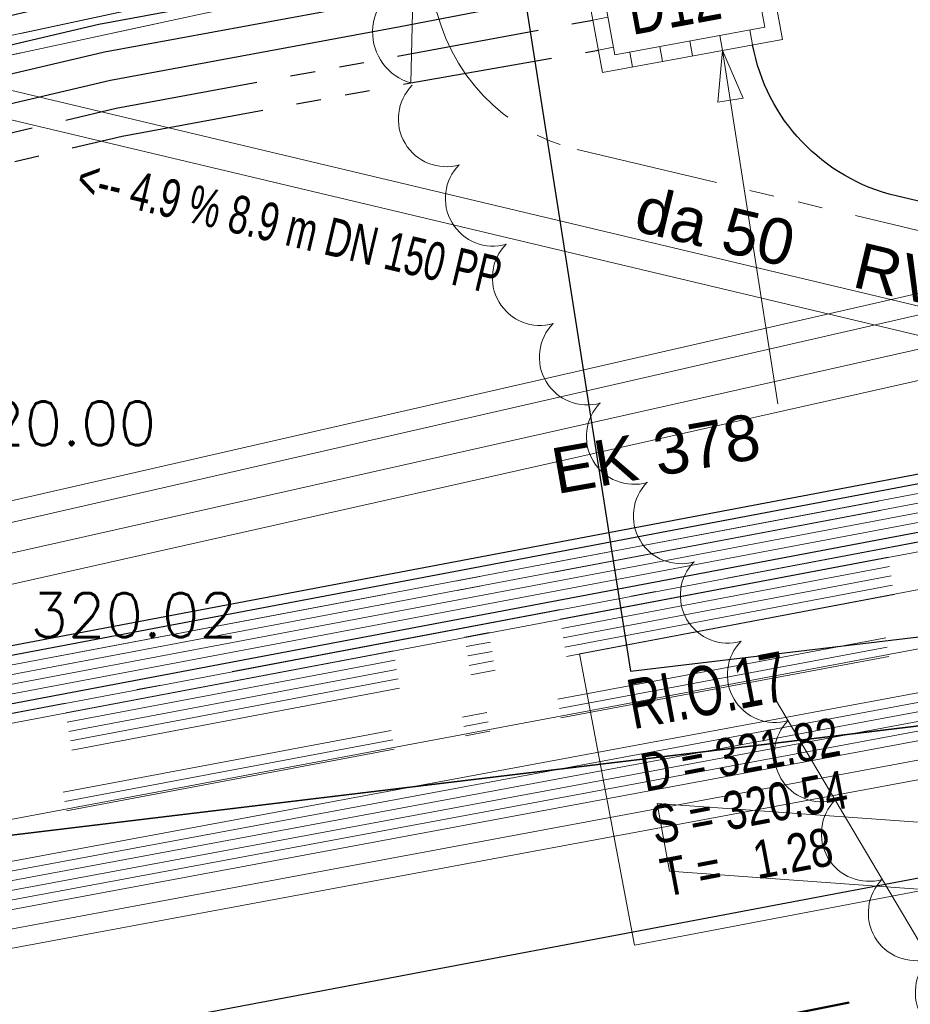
# Model space of a CAD drawing. Extents: x 3503739 to 3504470, y 5375172 to 5375561.
# Tile 117 of 142: x 3504223.47 to 3504228.14, y 5375387.68 to 5375392.84. Entities that reach past the tile are written whole.
import ezdxf

# ---------------------------------------------------------------- set-up
doc = ezdxf.new("R2010")
doc.units = 0
doc.header["$MEASUREMENT"] = 0
for name, pattern in [('2', [3.4, 1.2, -0.5, 1.2, -0.5]), ('202', [2.64, 1.75, -0.38, 0.13, -0.38]), ('237', [1.5, 0.75, -0.18, 0.13, -0.13, 0.13, -0.18]), ('239', [2.09, 0.75, -0.18, 0.75, -0.18, 0.05, -0.18]), ('33', [12, 4, -8]), ('38', [5.5, 4, -0.5, 0.5, -0.5]), ('4', [6, 2.5, -0.5, 2.5, -0.5]), ('85', [2.7501, 2.0001, -0.25, 0.25, -0.25])]:
    doc.linetypes.add(name, pattern=pattern)
for name, color, linetype in [('$_LISY_$_TMP', 7, 'Continuous'), ('1WB_LICHT_KSR', 7, 'Continuous'), ('4WB_BESTAND_1_BA', 7, 'Continuous'), ('4WB_G_LEITUNG', 7, 'Continuous'), ('4WB_KANALISATION', 7, 'Continuous'), ('4WB_WV_LEITUNG', 7, 'Continuous'), ('4WP_KANCAD', 7, 'Continuous'), ('_4WP_ALLGEMEIN', 7, 'Continuous'), ('_4WP_DB_KAB_ABBR', 7, 'Continuous'), ('_4WP_KANCAD', 7, 'Continuous'), ('_4WP_KANCAD-T', 7, 'Continuous'), ('_4WP_NEUEGRENZE', 7, 'Continuous'), ('_4WP_STADT_DATEN', 7, 'Continuous'), ('_4WP_STADT_FTT3', 7, 'Continuous'), ('_4WP_STADT_KLEIN', 7, 'Continuous'), ('_4WP_STADT_LSA', 7, 'Continuous'), ('_4WP_STADT_RESER', 7, 'Continuous'), ('_4WP_STADT_SCHAD', 7, 'Continuous'), ('_4WP_STADT_STROM', 7, 'Continuous'), ('K_FLURSTUECKE', 7, 'Continuous'), ('V_FAHRBAHNRAND', 7, 'Continuous')]:
    doc.layers.add(name, color=color, linetype=linetype)
doc.styles.add('157', font='TXT', dxfattribs={"width": 0.7, "height": 0.2})
doc.styles.add('158', font='TXT', dxfattribs={"width": 0.7, "height": 0.26})
doc.styles.add('159', font='TXT', dxfattribs={"width": 0.8, "height": 0.2})
doc.styles.add('178', font='ARIAL.TTF', dxfattribs={"height": 0.24})
doc.styles.add('32', font='TXT', dxfattribs={"width": 0.8, "height": 0.25})
doc.styles.add('436', font='ARIAL.TTF', dxfattribs={"height": 0.24})
doc.styles.add('524', font='ROMANS', dxfattribs={"height": 0.23})
doc.styles.add('526', font='ROMANS', dxfattribs={"height": 0.23})

# ---------------------------------------------------------------- blocks, each defined once
blk = doc.blocks.new('ALG_00201')
at = {"color": 6, "linetype": 'Continuous', "lineweight": 20}
blk.add_lwpolyline([(-0.998498, -0.002532, -0.774313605), (1.001502, -0.002532)], format="xyb", dxfattribs=at)
blk = doc.blocks.new('ALG_00093')
at = {"color": 1, "linetype": 'Continuous', "lineweight": 9}
blk.add_lwpolyline([(0, 0), (0.3773, 0.09625), (0.3773, -0.09625), (0, 0)], dxfattribs=at)

msp = doc.modelspace()

# ---------------------------------------------------------------- linework, layer by layer
at = {"layer": '1WB_LICHT_KSR', "color": 190, "linetype": 'Continuous', "lineweight": 30}
for points in [[(3504304.6374, 5375403.9966), (3504302.5874, 5375401.5356), (3504301.9634, 5375401.2776), (3504296.7124, 5375400.3586), (3504295.8654, 5375400.1266), (3504292.0594, 5375399.6476), (3504289.9354, 5375399.2376), (3504279.7594, 5375397.2276), (3504271.4954, 5375395.7276), (3504269.3821, 5375395.3686), (3504266.926, 5375394.9513), (3504264.8444, 5375394.5976), (3504256.6514, 5375393.1476), (3504255.8414, 5375393.0296), (3504252.7334, 5375392.5766), (3504244.8024, 5375391.9366), (3504242.0744, 5375391.8566), (3504235.2434, 5375391.4566), (3504230.5584, 5375390.8576), (3504221.9324, 5375389.2276), (3504217.1804, 5375388.4966), (3504211.4894, 5375387.6976), (3504204.1014, 5375386.5876)], [(3504304.7144, 5375403.9326), (3504302.6484, 5375401.4526), (3504301.9914, 5375401.1806), (3504296.7294, 5375400.2596), (3504295.8594, 5375400.1756), (3504292.0514, 5375399.6966), (3504289.9254, 5375399.2866), (3504279.7504, 5375397.2766), (3504271.4864, 5375395.7766), (3504264.8354, 5375394.6466), (3504256.6424, 5375393.1966), (3504252.7274, 5375392.6266), (3504244.7994, 5375391.9866), (3504242.0724, 5375391.9066), (3504235.2384, 5375391.5066), (3504230.5504, 5375390.9066), (3504221.9234, 5375389.2766), (3504217.1734, 5375388.5466), (3504211.4824, 5375387.7466), (3504204.0934, 5375386.6366)]]:
    msp.add_lwpolyline(points, dxfattribs=at)
at = {"layer": '4WB_BESTAND_1_BA', "color": 250, "linetype": '202', "lineweight": 20}
for points in [[(3504204.1494, 5375386.2936), (3504211.5314, 5375387.4036), (3504217.2224, 5375388.1966), (3504221.9864, 5375388.9336), (3504230.6064, 5375390.5636), (3504235.2734, 5375391.1566), (3504242.0864, 5375391.5566), (3504244.8204, 5375391.6366), (3504252.7694, 5375392.2766), (3504255.8834, 5375392.7356), (3504256.7054, 5375392.8536), (3504264.8984, 5375394.3036), (3504271.5424, 5375395.4336), (3504279.8204, 5375396.9336), (3504289.3914, 5375398.8246), (3504289.6294, 5375398.9736), (3504289.7374, 5375399.3586), (3504289.7384, 5375399.5896), (3504289.5364, 5375400.9096), (3504289.7494, 5375401.6706), (3504289.9174, 5375401.9066), (3504289.9964, 5375402.2356), (3504289.8274, 5375404.5806)], [(3504289.9274, 5375404.5886), (3504290.0974, 5375402.2306), (3504290.0104, 5375401.8646), (3504289.8404, 5375401.6266), (3504289.6384, 5375400.9036), (3504289.8374, 5375399.6046), (3504289.8374, 5375399.3446), (3504289.7254, 5375398.9456), (3504289.4204, 5375398.6776), (3504279.8504, 5375396.7866), (3504271.5664, 5375395.2866), (3504264.9254, 5375394.1566), (3504256.7324, 5375392.7066), (3504255.9044, 5375392.5886), (3504252.7874, 5375392.1266), (3504244.8294, 5375391.4866), (3504242.0924, 5375391.4066), (3504235.2884, 5375391.0066), (3504230.6304, 5375390.4166), (3504222.0134, 5375388.7866), (3504217.2434, 5375388.0466), (3504211.5524, 5375387.2566), (3504204.1734, 5375386.1466)], [(3504304.9044, 5375403.7726), (3504302.8034, 5375401.2466), (3504302.0614, 5375400.9406), (3504296.2864, 5375399.9286), (3504290.0054, 5375398.8946), (3504279.8304, 5375396.8846), (3504271.5504, 5375395.3846), (3504264.9074, 5375394.2546), (3504256.7144, 5375392.8046), (3504255.8904, 5375392.6866), (3504252.7754, 5375392.2266), (3504244.8234, 5375391.5866), (3504242.0884, 5375391.5066), (3504235.2784, 5375391.1066), (3504230.6144, 5375390.5146), (3504221.9954, 5375388.8846), (3504217.2294, 5375388.1466), (3504211.5384, 5375387.3546), (3504204.1574, 5375386.2446)], [(3504304.9424, 5375403.7406), (3504302.8344, 5375401.2056), (3504302.0754, 5375400.8926), (3504296.2954, 5375399.8796), (3504290.0154, 5375398.8456), (3504279.8404, 5375396.8356), (3504271.5584, 5375395.3356), (3504264.9164, 5375394.2056), (3504256.7234, 5375392.7556), (3504255.8974, 5375392.6376), (3504252.7814, 5375392.1766), (3504244.8264, 5375391.5366), (3504242.0904, 5375391.4566), (3504235.2834, 5375391.0566), (3504230.6224, 5375390.4656), (3504222.0044, 5375388.8356), (3504217.2364, 5375388.0966), (3504211.5454, 5375387.3056), (3504204.1654, 5375386.1956)], [(3504305.0184, 5375403.6766), (3504302.8964, 5375401.1236), (3504302.1034, 5375400.7966), (3504296.3134, 5375399.7816), (3504290.0354, 5375398.7476), (3504279.8604, 5375396.7376), (3504271.5744, 5375395.2376), (3504264.9344, 5375394.1076), (3504256.7414, 5375392.6576), (3504255.9114, 5375392.5396), (3504252.7934, 5375392.0766), (3504244.8324, 5375391.4366), (3504242.0944, 5375391.3566), (3504235.2934, 5375390.9566), (3504230.6384, 5375390.3676), (3504222.0224, 5375388.7376), (3504217.2504, 5375387.9966), (3504211.5594, 5375387.2076), (3504204.1814, 5375386.0976)], [(3504305.0564, 5375403.6446), (3504302.9274, 5375401.0826), (3504302.1174, 5375400.7486), (3504296.3224, 5375399.7326), (3504290.0454, 5375398.6986), (3504279.8704, 5375396.6886), (3504271.5824, 5375395.1886), (3504264.9434, 5375394.0586), (3504256.7504, 5375392.6086), (3504255.9184, 5375392.4906), (3504252.7994, 5375392.0266), (3504244.8354, 5375391.3866), (3504242.0964, 5375391.3066), (3504235.2984, 5375390.9066), (3504230.6464, 5375390.3186), (3504222.0314, 5375388.6886), (3504217.2574, 5375387.9466), (3504211.5664, 5375387.1586), (3504204.1894, 5375386.0486)], [(3504305.1704, 5375403.5486), (3504303.0204, 5375400.9596), (3504302.1594, 5375400.6046), (3504296.3494, 5375399.5856), (3504290.1834, 5375398.5176), (3504290.0004, 5375398.4916), (3504279.4744, 5375396.3056), (3504271.6304, 5375394.9096), (3504266.1484, 5375393.9826), (3504264.9864, 5375393.7826), (3504256.7904, 5375392.3486), (3504255.4464, 5375392.1646), (3504252.8164, 5375391.7606), (3504250.3604, 5375391.5296), (3504246.9654, 5375391.3636), (3504244.8424, 5375391.2616), (3504242.1004, 5375391.1996), (3504240.1524, 5375391.0506), (3504235.3294, 5375390.6516), (3504230.6114, 5375390.0396), (3504222.0514, 5375388.4336), (3504217.2984, 5375387.7006), (3504211.5534, 5375386.9036), (3504203.6314, 5375385.6666)], [(3504289.9454, 5375399.1886), (3504279.7704, 5375397.1786), (3504271.5024, 5375395.6786), (3504264.8534, 5375394.5486), (3504256.6604, 5375393.0986), (3504255.8484, 5375392.9806), (3504252.7394, 5375392.5266), (3504244.8054, 5375391.8866), (3504242.0764, 5375391.8066), (3504235.2484, 5375391.4066), (3504230.5664, 5375390.8086), (3504221.9414, 5375389.1786), (3504217.1874, 5375388.4466), (3504211.4964, 5375387.6486), (3504204.1094, 5375386.5386)], [(3504289.9554, 5375399.1396), (3504279.7804, 5375397.1296), (3504271.5104, 5375395.6296), (3504264.8624, 5375394.4996), (3504256.6694, 5375393.0496), (3504255.8554, 5375392.9316), (3504252.7454, 5375392.4766), (3504244.8084, 5375391.8366), (3504242.0784, 5375391.7566), (3504235.2534, 5375391.3566), (3504230.5744, 5375390.7596), (3504221.9504, 5375389.1296), (3504217.1944, 5375388.3966), (3504211.5034, 5375387.5996), (3504204.1174, 5375386.4896)], [(3504279.4654, 5375396.3546), (3504271.6214, 5375394.9586), (3504266.1404, 5375394.0316), (3504264.9774, 5375393.8316), (3504256.7814, 5375392.3976), (3504255.4384, 5375392.2136), (3504252.8104, 5375391.8106), (3504250.3564, 5375391.5796), (3504246.9634, 5375391.4136), (3504244.8404, 5375391.3116), (3504242.0984, 5375391.2496), (3504240.1484, 5375391.1006), (3504235.3244, 5375390.7016), (3504230.6034, 5375390.0886), (3504222.0424, 5375388.4826), (3504221.7384, 5375388.4366), (3504217.2914, 5375387.7506), (3504211.5454, 5375386.9536), (3504203.6244, 5375385.7156)], [(3504279.4834, 5375396.2566), (3504271.6394, 5375394.8606), (3504266.1564, 5375393.9336), (3504264.9954, 5375393.7336), (3504256.7994, 5375392.2996), (3504255.4544, 5375392.1156), (3504252.8224, 5375391.7106), (3504250.3644, 5375391.4796), (3504246.9674, 5375391.3136), (3504244.8444, 5375391.2116), (3504242.1024, 5375391.1496), (3504240.1564, 5375391.0006), (3504235.3344, 5375390.6016), (3504230.6194, 5375389.9906), (3504222.0604, 5375388.3846), (3504221.7534, 5375388.3376), (3504217.3054, 5375387.6516), (3504211.5604, 5375386.8546), (3504203.6374, 5375385.6166)]]:
    msp.add_lwpolyline(points, dxfattribs=at)
at = {"layer": '4WB_BESTAND_1_BA', "color": 116, "linetype": 'Continuous', "lineweight": 9}
for points in [[(3504204.1094, 5375386.5396), (3504211.4964, 5375387.6496), (3504217.1864, 5375388.4456), (3504221.9424, 5375389.1796), (3504230.5664, 5375390.8096), (3504235.2494, 5375391.4066), (3504242.0764, 5375391.8066), (3504244.8064, 5375391.8866), (3504252.7404, 5375392.5256), (3504255.8484, 5375392.9816), (3504256.6624, 5375393.0996), (3504264.8544, 5375394.5496), (3504271.5014, 5375395.6786), (3504279.7714, 5375397.1786), (3504289.9474, 5375399.1886), (3504296.2334, 5375400.2236), (3504301.9774, 5375401.2296), (3504302.6184, 5375401.4946), (3504304.6754, 5375403.9646)], [(3504204.1174, 5375386.4906), (3504211.5034, 5375387.6006), (3504217.1934, 5375388.3956), (3504221.9514, 5375389.1306), (3504230.5744, 5375390.7606), (3504235.2544, 5375391.3566), (3504242.0784, 5375391.7566), (3504244.8094, 5375391.8366), (3504252.7464, 5375392.4756), (3504255.8554, 5375392.9326), (3504256.6714, 5375393.0506), (3504264.8634, 5375394.5006), (3504271.5094, 5375395.6296), (3504279.7814, 5375397.1296), (3504289.9574, 5375399.1396), (3504296.2424, 5375400.1746), (3504301.9914, 5375401.1816), (3504302.6494, 5375401.4536), (3504304.7134, 5375403.9326)], [(3504204.1254, 5375386.4416), (3504211.5104, 5375387.5516), (3504217.2004, 5375388.3456), (3504221.9604, 5375389.0816), (3504230.5824, 5375390.7116), (3504235.2594, 5375391.3066), (3504242.0804, 5375391.7066), (3504244.8124, 5375391.7866), (3504252.7524, 5375392.4256), (3504255.8624, 5375392.8836), (3504256.6804, 5375393.0016), (3504264.8724, 5375394.4516), (3504271.5174, 5375395.5806), (3504279.7914, 5375397.0806), (3504289.9674, 5375399.0906), (3504296.2514, 5375400.1256), (3504302.0054, 5375401.1336), (3504302.6804, 5375401.4126), (3504304.7514, 5375403.9006)], [(3504304.8294, 5375403.8366), (3504302.7404, 5375401.3286), (3504302.0334, 5375401.0356), (3504296.2674, 5375400.0256), (3504289.9834, 5375398.9926), (3504279.8094, 5375396.9826), (3504271.5354, 5375395.4826), (3504264.8884, 5375394.3516), (3504256.6944, 5375392.9016), (3504255.8764, 5375392.7836), (3504252.7624, 5375392.3276), (3504244.8164, 5375391.6866), (3504242.0844, 5375391.6066), (3504235.2674, 5375391.2066), (3504230.5984, 5375390.6116), (3504221.9764, 5375388.9816), (3504217.2164, 5375388.2476), (3504211.5244, 5375387.4516), (3504204.1414, 5375386.3416)], [(3504304.8674, 5375403.8046), (3504302.7714, 5375401.2876), (3504302.0474, 5375400.9876), (3504296.2764, 5375399.9766), (3504289.9934, 5375398.9436), (3504279.8194, 5375396.9336), (3504271.5434, 5375395.4336), (3504264.8974, 5375394.3026), (3504256.7034, 5375392.8526), (3504255.8834, 5375392.7346), (3504252.7684, 5375392.2776), (3504244.8194, 5375391.6366), (3504242.0864, 5375391.5566), (3504235.2724, 5375391.1566), (3504230.6064, 5375390.5626), (3504221.9854, 5375388.9326), (3504217.2234, 5375388.1976), (3504211.5314, 5375387.4026), (3504204.1494, 5375386.2926)], [(3504304.9054, 5375403.7726), (3504302.8024, 5375401.2466), (3504302.0614, 5375400.9396), (3504296.2854, 5375399.9276), (3504290.0034, 5375398.8946), (3504279.8294, 5375396.8846), (3504271.5514, 5375395.3846), (3504264.9064, 5375394.2536), (3504256.7124, 5375392.8036), (3504255.8904, 5375392.6856), (3504252.7744, 5375392.2276), (3504244.8224, 5375391.5866), (3504242.0884, 5375391.5066), (3504235.2774, 5375391.1066), (3504230.6144, 5375390.5136), (3504221.9944, 5375388.8836), (3504217.2304, 5375388.1476), (3504211.5384, 5375387.3536), (3504204.1574, 5375386.2436)]]:
    msp.add_lwpolyline(points, dxfattribs=at)
at = {"layer": '4WB_BESTAND_1_BA', "color": 251, "linetype": 'Continuous', "lineweight": 9}
for points in [[(3504304.7524, 5375403.9006), (3504302.6794, 5375401.4116), (3504302.0054, 5375401.1326), (3504296.2504, 5375400.1246), (3504289.9654, 5375399.0906), (3504279.7904, 5375397.0806), (3504271.5184, 5375395.5806), (3504264.8714, 5375394.4506), (3504256.6784, 5375393.0006), (3504255.8624, 5375392.8826), (3504252.7514, 5375392.4266), (3504244.8114, 5375391.7866), (3504242.0804, 5375391.7066), (3504235.2584, 5375391.3066), (3504230.5824, 5375390.7106), (3504221.9594, 5375389.0806), (3504217.2014, 5375388.3466), (3504211.5104, 5375387.5506), (3504204.1254, 5375386.4406)], [(3504304.7904, 5375403.8686), (3504302.7104, 5375401.3706), (3504302.0194, 5375401.0846), (3504296.2594, 5375400.0756), (3504289.9754, 5375399.0416), (3504279.8004, 5375397.0316), (3504271.5264, 5375395.5316), (3504264.8804, 5375394.4016), (3504256.6874, 5375392.9516), (3504255.8694, 5375392.8336), (3504252.7574, 5375392.3766), (3504244.8144, 5375391.7366), (3504242.0824, 5375391.6566), (3504235.2634, 5375391.2566), (3504230.5904, 5375390.6616), (3504221.9684, 5375389.0316), (3504217.2084, 5375388.2966), (3504211.5174, 5375387.5016), (3504204.1334, 5375386.3916)], [(3504204.1414, 5375386.3426), (3504211.5244, 5375387.4526), (3504217.2154, 5375388.2466), (3504221.9774, 5375388.9826), (3504230.5984, 5375390.6126), (3504235.2684, 5375391.2066), (3504242.0844, 5375391.6066), (3504244.8174, 5375391.6866), (3504252.7634, 5375392.3266), (3504255.8764, 5375392.7846), (3504256.6964, 5375392.9026), (3504264.8894, 5375394.3526), (3504271.5344, 5375395.4826), (3504279.8104, 5375396.9826), (3504289.9854, 5375398.9926), (3504296.2684, 5375400.0266), (3504302.0334, 5375401.0366), (3504302.7414, 5375401.3296), (3504304.8284, 5375403.8366)]]:
    msp.add_lwpolyline(points, dxfattribs=at)
at = {"layer": '4WB_BESTAND_1_BA', "color": 7, "linetype": 'Continuous', "lineweight": 9}
for points in [[(3504305.5204, 5375403.0816), (3504303.7084, 5375400.5246), (3504303.1444, 5375399.7126), (3504296.4784, 5375398.4356), (3504291.9094, 5375397.5366), (3504290.1004, 5375397.2766), (3504279.2334, 5375395.5566), (3504272.3244, 5375394.3856), (3504266.2544, 5375393.3656), (3504256.1434, 5375391.6156), (3504255.5494, 5375391.5206), (3504252.8894, 5375391.0966), (3504250.3694, 5375390.8266), (3504249.8974, 5375390.7686), (3504241.8984, 5375390.6366), (3504235.8494, 5375390.0066), (3504230.6474, 5375389.3166), (3504222.1524, 5375387.7366), (3504217.4014, 5375387.0066), (3504211.6104, 5375386.2066), (3504204.3264, 5375384.9966)], [(3504305.1874, 5375402.7856), (3504303.6264, 5375400.5826), (3504303.0314, 5375399.7416), (3504296.4684, 5375398.4846), (3504291.9014, 5375397.5856), (3504290.0934, 5375397.3256), (3504279.2254, 5375395.6056), (3504272.3164, 5375394.4346), (3504266.2464, 5375393.4146), (3504256.1344, 5375391.6646), (3504255.5414, 5375391.5696), (3504252.8824, 5375391.1466), (3504250.3644, 5375390.8766), (3504249.8954, 5375390.8686), (3504241.8924, 5375390.7366), (3504235.8374, 5375390.1056), (3504230.6314, 5375389.4156), (3504222.1344, 5375387.8346), (3504217.3874, 5375387.1056), (3504211.5954, 5375386.3056), (3504204.3054, 5375385.0946)], [(3504199.4914, 5375383.7276), (3504199.6974, 5375383.7526), (3504201.3224, 5375383.9996), (3504201.8304, 5375384.1856), (3504202.9004, 5375385.0106), (3504203.5104, 5375385.3256), (3504204.2494, 5375385.4386), (3504211.5404, 5375386.6496), (3504217.3384, 5375387.4546), (3504222.0714, 5375388.1776), (3504230.5754, 5375389.7596), (3504235.7954, 5375390.4546), (3504241.8714, 5375391.0866), (3504249.8884, 5375391.2186), (3504250.3434, 5375391.2266), (3504252.8344, 5375391.4956), (3504255.4854, 5375391.9136), (3504256.0724, 5375392.0086), (3504266.1894, 5375393.7586), (3504272.2594, 5375394.7786), (3504278.5904, 5375395.8696), (3504290.0844, 5375397.8016), (3504290.1034, 5375397.8036)], [(3504290.1094, 5375397.7536), (3504290.0914, 5375397.7516), (3504278.5984, 5375395.8206), (3504272.2674, 5375394.7296), (3504266.1974, 5375393.7096), (3504256.0814, 5375391.9596), (3504255.4934, 5375391.8646), (3504252.8414, 5375391.4456), (3504250.3464, 5375391.1766), (3504249.8894, 5375391.1686), (3504241.8744, 5375391.0366), (3504235.8014, 5375390.4046), (3504230.5834, 5375389.7106), (3504222.0804, 5375388.1286), (3504217.3454, 5375387.4046), (3504211.5484, 5375386.6006), (3504204.2574, 5375385.3896), (3504203.5264, 5375385.2776), (3504202.9274, 5375384.9686), (3504201.8544, 5375384.1416), (3504201.3354, 5375383.9506), (3504199.7044, 5375383.7026), (3504199.4974, 5375383.6776)], [(3504199.5034, 5375383.6276), (3504199.7114, 5375383.6526), (3504201.3484, 5375383.9016), (3504201.8784, 5375384.0976), (3504202.9544, 5375384.9266), (3504203.5424, 5375385.2296), (3504204.2654, 5375385.3406), (3504211.5564, 5375386.5516), (3504217.3524, 5375387.3546), (3504222.0894, 5375388.0796), (3504230.5914, 5375389.6616), (3504235.8074, 5375390.3546), (3504241.8774, 5375390.9866), (3504249.8904, 5375391.1186), (3504250.3494, 5375391.1266), (3504252.8484, 5375391.3956), (3504255.5014, 5375391.8156), (3504256.0904, 5375391.9106), (3504266.2054, 5375393.6606), (3504272.2754, 5375394.6806), (3504278.6064, 5375395.7716), (3504290.0984, 5375397.7016), (3504290.1154, 5375397.7036)], [(3504199.5094, 5375383.5776), (3504199.7184, 5375383.6026), (3504201.3614, 5375383.8526), (3504201.9034, 5375384.0536), (3504202.9814, 5375384.8846), (3504203.5584, 5375385.1816), (3504204.2734, 5375385.2916), (3504211.5644, 5375386.5026), (3504217.3594, 5375387.3046), (3504222.0984, 5375388.0306), (3504230.5994, 5375389.6126), (3504235.8134, 5375390.3046), (3504241.8804, 5375390.9366), (3504249.8914, 5375391.0686), (3504250.3524, 5375391.0766), (3504252.8554, 5375391.3456), (3504255.5094, 5375391.7666), (3504256.0994, 5375391.8616), (3504266.2134, 5375393.6116), (3504272.2834, 5375394.6316), (3504278.6144, 5375395.7226), (3504290.1054, 5375397.6516), (3504290.1214, 5375397.6536)], [(3504290.1274, 5375397.6036), (3504290.1124, 5375397.6026), (3504278.6224, 5375395.6736), (3504272.2914, 5375394.5826), (3504266.2214, 5375393.5626), (3504256.1084, 5375391.8126), (3504255.5174, 5375391.7176), (3504252.8624, 5375391.2956), (3504250.3554, 5375391.0266), (3504249.8924, 5375391.0186), (3504241.8834, 5375390.8866), (3504235.8194, 5375390.2546), (3504230.6074, 5375389.5636), (3504222.1074, 5375387.9816), (3504217.3664, 5375387.2546), (3504211.5724, 5375386.4536), (3504204.2814, 5375385.2426), (3504203.5744, 5375385.1336), (3504203.0084, 5375384.8426), (3504201.9284, 5375384.0096), (3504201.3744, 5375383.8036), (3504199.7254, 5375383.5526), (3504199.5154, 5375383.5276)], [(3504290.1304, 5375397.5536), (3504290.1184, 5375397.5526), (3504278.6304, 5375395.6246), (3504272.2994, 5375394.5336), (3504266.2294, 5375393.5136), (3504256.1174, 5375391.7636), (3504255.5254, 5375391.6686), (3504252.8694, 5375391.2456), (3504250.3584, 5375390.9766), (3504249.8934, 5375390.9686), (3504241.8864, 5375390.8366), (3504235.8254, 5375390.2046), (3504230.6154, 5375389.5146), (3504222.1164, 5375387.9326), (3504217.3734, 5375387.2046), (3504211.5804, 5375386.4046), (3504204.2894, 5375385.1936), (3504203.5904, 5375385.0856), (3504203.0354, 5375384.8006), (3504201.9534, 5375383.9656), (3504201.3874, 5375383.7546), (3504199.7324, 5375383.5026), (3504199.5214, 5375383.4776)]]:
    msp.add_lwpolyline(points, dxfattribs=at)
at = {"layer": '4WB_BESTAND_1_BA', "color": 35, "linetype": 'Continuous', "lineweight": 9}
msp.add_lwpolyline([(3504279.4814, 5375396.2656), (3504271.6364, 5375394.8696), (3504266.1534, 5375393.9426), (3504264.9924, 5375393.7426), (3504256.7974, 5375392.3096), (3504255.4534, 5375392.1256), (3504252.8204, 5375391.7206), (3504250.3624, 5375391.4896), (3504246.9674, 5375391.3236), (3504244.8454, 5375391.2216), (3504242.1024, 5375391.1596), (3504240.1564, 5375391.0106), (3504235.3334, 5375390.6116), (3504230.6174, 5375390.0006), (3504222.0574, 5375388.3936), (3504221.7514, 5375388.3476), (3504217.3044, 5375387.6616), (3504211.5594, 5375386.8646), (3504203.6374, 5375385.6266)], dxfattribs=at)
at = {"layer": '4WB_G_LEITUNG', "color": 6, "linetype": 'Continuous', "lineweight": 20}
for points in [[(3504246.9744, 5375392.8416), (3504246.6993, 5375392.8316), (3504242.1188, 5375392.6516), (3504234.7709, 5375392.2315), (3504230.3822, 5375391.9112), (3504223.2061, 5375390.2702), (3504222.9919, 5375390.2209), (3504211.0331, 5375388.771), (3504204.9359, 5375387.6406), (3504199.2373, 5375386.4805), (3504187.555, 5375384.0206), (3504175.8555, 5375381.9507), (3504164.039, 5375379.7006), (3504152.23, 5375377.3706), (3504140.4226, 5375375.1606), (3504134.9316, 5375373.991), (3504133.7011, 5375373.8511), (3504132.5463, 5375373.6709), (3504120.9844, 5375371.6007), (3504109.253, 5375369.3506), (3504103.1612, 5375368.1722), (3504097.3967, 5375368.8212), (3504085.4938, 5375370.661)], [(3504085.477, 5375370.5523), (3504097.3821, 5375368.7121), (3504103.1656, 5375368.061), (3504109.2738, 5375369.2426), (3504121.0045, 5375371.4925), (3504132.5645, 5375373.5624), (3504133.7158, 5375373.7421), (3504134.9493, 5375373.8823), (3504140.4442, 5375375.0527), (3504152.2508, 5375377.2626), (3504164.0599, 5375379.5926), (3504175.8754, 5375381.8425), (3504187.5759, 5375383.9126), (3504199.2596, 5375386.3728), (3504204.9569, 5375387.5326), (3504211.0498, 5375388.6622), (3504223.0109, 5375390.1124), (3504223.2307, 5375390.163), (3504230.3986, 5375391.8021), (3504234.778, 5375392.1217), (3504242.1241, 5375392.5417), (3504246.7035, 5375392.7217), (3504246.9784, 5375392.7317)]]:
    msp.add_lwpolyline(points, dxfattribs=at)
at = {"layer": '4WB_KANALISATION', "color": 7, "linetype": '85', "lineweight": 13}
for p, q in [((3504208.8243, 5375389.632), (3504235.7288, 5375395.3967)), ((3504208.8025, 5375389.5251), (3504235.8382, 5375395.3178))]:
    msp.add_line(p, q, dxfattribs=at)
at = {"layer": '4WB_WV_LEITUNG', "color": 4, "linetype": 'Continuous', "lineweight": 20}
for points in [[(3504246.9321, 5375392.5665), (3504242.1103, 5375392.3065), (3504234.9625, 5375391.9565), (3504230.4607, 5375391.626), (3504223.2874, 5375390.0155), (3504222.8609, 5375389.9589), (3504211.3161, 5375388.4357), (3504205.6682, 5375387.4148), (3504205.2103, 5375387.2961), (3504204.6643, 5375387.1541)], [(3504246.9407, 5375392.4067), (3504242.1185, 5375392.1467), (3504234.9723, 5375391.7968), (3504230.4842, 5375391.4673), (3504223.3155, 5375389.8578), (3504222.8819, 5375389.8003), (3504211.3408, 5375388.2776), (3504205.7026, 5375387.2584), (3504205.2505, 5375387.1412), (3504204.7046, 5375386.9992)]]:
    msp.add_lwpolyline(points, dxfattribs=at)
at = {"layer": '4WP_KANCAD', "color": 7, "linetype": '38', "lineweight": 13}
for p, q in [((3504208.8243, 5375389.632), (3504235.7288, 5375395.3967)), ((3504208.8025, 5375389.5251), (3504235.8382, 5375395.3178))]:
    msp.add_line(p, q, dxfattribs=at)
at = {"layer": '_4WP_ALLGEMEIN', "color": 6, "linetype": '33', "lineweight": 9}
msp.add_polyline3d([(3504228.8041, 5375395.185, 0), (3504235.1599, 5375389.3466, 0), (3504236.0397, 5375384.0914, 0), (3504232.8689, 5375381.5497, 0), (3504226.0327, 5375380.2564, 0), (3504224.9137, 5375382.5289, 0), (3504225.7371, 5375384.9123, 0), (3504229.4693, 5375385.8361, 0), (3504225.5164, 5375392.5107, 0), (3504225.569, 5375394.6491, 0), (3504228.8041, 5375395.185, 0)], dxfattribs=at)
at = {"layer": '_4WP_DB_KAB_ABBR', "color": 250, "linetype": 'Continuous', "lineweight": 20}
for p, q in [((3504226.8096, 5375388.7326), (3504241.2972, 5375387.6969)), ((3504226.8096, 5375388.7326), (3504241.2972, 5375387.6969)), ((3504226.8736, 5375388.3771), (3504240.1483, 5375387.4282)), ((3504226.8736, 5375388.3771), (3504240.1483, 5375387.4282))]:
    msp.add_line(p, q, dxfattribs=at)
at = {"layer": '_4WP_DB_KAB_ABBR', "color": 7, "linetype": 'Continuous', "lineweight": 9}
msp.add_line((3504226.8736, 5375388.3771), (3504226.8096, 5375388.7326), dxfattribs=at)
msp.add_line((3504226.8736, 5375388.3771), (3504226.8096, 5375388.7326), dxfattribs=at)
at = {"layer": '_4WP_DB_KAB_ABBR', "color": 30, "linetype": 'Continuous', "lineweight": 30}
msp.add_lwpolyline([(3504420.4946, 5375403.7316), (3504413.6551, 5375409.9879), (3504406.374, 5375416.8343), (3504397.0011, 5375418.41), (3504393.7829, 5375418.578), (3504390.8301, 5375418.4491), (3504388.9831, 5375418.1998), (3504379.7082, 5375416.4705), (3504376.1342, 5375415.794), (3504359.7279, 5375412.4472), (3504332.0048, 5375407.3546), (3504301.4858, 5375401.4031), (3504264.2321, 5375394.5601), (3504239.2913, 5375390.4386), (3504216.7671, 5375386.1858), (3504199.6597, 5375382.9596), (3504171.801, 5375377.8003)], dxfattribs=at)
at = {"layer": '_4WP_KANCAD', "color": 7, "linetype": '239', "lineweight": 13}
msp.add_lwpolyline([(3504208.8243, 5375389.632), (3504235.7288, 5375395.3967), (3504235.5821, 5375396.0811), (3504208.6776, 5375390.3165)], dxfattribs=at)
at = {"layer": '_4WP_KANCAD', "color": 1, "linetype": 'Continuous', "lineweight": 13}
msp.add_lwpolyline([(3504230.5503, 5375390.778), (3504221.8783, 5375392.837), (3504221.8437, 5375392.691), (3504230.5157, 5375390.632)], dxfattribs=at)
at = {"layer": '_4WP_KANCAD-T', "color": 7, "linetype": 'Continuous', "lineweight": 13}
msp.add_lwpolyline([(3504226.4017, 5375389.5173), (3504228.3667, 5375389.8899), (3504228.6562, 5375388.3631), (3504226.6912, 5375387.9905), (3504226.4017, 5375389.5173)], dxfattribs=at)
at = {"layer": '_4WP_KANCAD-T', "color": 1, "linetype": 'Continuous', "lineweight": 20}
msp.add_lwpolyline([(3504226.4017, 5375389.5173), (3504228.3667, 5375389.8899), (3504228.6562, 5375388.3631), (3504226.6912, 5375387.9905), (3504226.4017, 5375389.5173)], dxfattribs=at)
at = {"layer": '_4WP_NEUEGRENZE', "color": 7, "linetype": '4', "lineweight": 50}
msp.add_lwpolyline([(3504100.614, 5375362.9722), (3504146.0616, 5375371.5359), (3504145.468, 5375374.7094), (3504168.8828, 5375379.1448), (3504169.4688, 5375376.0325), (3504232.8695, 5375388.699), (3504233.3636, 5375386.0501), (3504241.5001, 5375387.5801), (3504267.4886, 5375392.4669), (3504286.7956, 5375396.0974), (3504304.7567, 5375399.4748), (3504315.022, 5375401.405)], dxfattribs=at)
at = {"layer": '_4WP_STADT_DATEN', "color": 7, "linetype": 'Continuous', "lineweight": 30}
for points in [[(3504199.8436, 5375387.9821), (3504200.5138, 5375388.1099, -0.011995), (3504201.7154, 5375388.3092, -0.112193), (3504202.7808, 5375388.2206, 0.083263), (3504204.6608, 5375387.9551, 0.084074), (3504205.4328, 5375388.1064, -0.043509), (3504206.1979, 5375388.3218, 0.002903), (3504208.0848, 5375388.691, 0.028853), (3504208.3028, 5375388.7482, -0.020863), (3504210.5306, 5375389.3712), (3504223.9412, 5375392.5248), (3504225.4619, 5375392.8057), (3504226.4435, 5375392.9972)], [(3504231.1449, 5375384.0129), (3504234.1015, 5375384.5823, 0.550276), (3504234.8122, 5375386.3906), (3504231.5864, 5375390.7993, 0.178357), (3504230.9239, 5375391.2391), (3504228.0624, 5375391.9186, -0.297049), (3504227.3101, 5375392.7099)]]:
    msp.add_lwpolyline(points, format="xyb", dxfattribs=at)
at = {"layer": '_4WP_STADT_FTT3', "color": 1, "linetype": '237', "lineweight": 20}
msp.add_lwpolyline([(3504225.0216, 5375393.5379, -0.414212), (3504225.6041, 5375393.1371), (3504225.6382, 5375392.9526, 0.297058), (3504226.3905, 5375392.1613), (3504230.8893, 5375391.0932, -0.178357), (3504231.4653, 5375390.7107), (3504234.6911, 5375386.302, -0.550276), (3504234.0732, 5375384.7296), (3504231.1165, 5375384.1602)], format="xyb", dxfattribs=at)
at = {"layer": '_4WP_STADT_KLEIN', "color": 3, "linetype": '237', "lineweight": 30}
msp.add_lwpolyline([(3504199.8716, 5375387.8347), (3504200.5419, 5375387.9625, -0.011995), (3504201.7364, 5375388.1607, -0.112194), (3504202.7356, 5375388.0776, 0.083263), (3504204.6646, 5375387.8051, 0.083109), (3504205.4487, 5375387.9573, -0.042549), (3504206.2259, 5375388.1744, 0.002903), (3504208.1144, 5375388.5439, 0.028853), (3504208.3491, 5375388.6056, -0.020863), (3504210.565, 5375389.2252), (3504223.972, 5375392.378), (3504226.4725, 5375392.8399)], format="xyb", dxfattribs=at)
at = {"layer": '_4WP_STADT_LSA', "color": 7, "linetype": '237', "lineweight": 30}
msp.add_lwpolyline([(3504199.8997, 5375387.6874), (3504200.57, 5375387.8152, -0.011995), (3504201.7574, 5375388.0122, -0.112194), (3504202.6903, 5375387.9346, 0.083263), (3504204.6685, 5375387.6552, 0.082168), (3504205.4647, 5375387.8081, -0.041619), (3504206.2538, 5375388.0271, 0.002903), (3504208.1441, 5375388.3969, 0.028853), (3504208.3955, 5375388.4629, -0.020863), (3504210.5993, 5375389.0792), (3504224.0028, 5375392.2312), (3504225.5164, 5375392.5107), (3504226.5016, 5375392.6825)], format="xyb", dxfattribs=at)
at = {"layer": '_4WP_STADT_RESER', "color": 7, "linetype": 'Continuous', "lineweight": 30}
for points in [[(3504227.5333, 5375393.4833, 0.032377), (3504226.484, 5375393.2182, -0.032374), (3504225.4347, 5375392.9532), (3504223.9104, 5375392.6717), (3504210.8764, 5375389.6065, -0.007745), (3504208.1833, 5375389.017, -0.004171), (3504205.4766, 5375388.4918, -0.123048), (3504202.9165, 5375388.6496, 0.124966), (3504201.0698, 5375388.7646), (3504200.8886, 5375388.73)], [(3504200.8608, 5375388.8774), (3504201.042, 5375388.912, -0.124945), (3504202.9621, 5375388.7925, 0.123031), (3504205.4492, 5375388.6392, 0.004202), (3504208.1489, 5375389.1633, 0.007704), (3504210.8351, 5375389.7513), (3504223.8796, 5375392.8185), (3504225.4074, 5375393.1008, 0.016201), (3504226.4631, 5375393.3313)]]:
    msp.add_lwpolyline(points, format="xyb", dxfattribs=at)
at = {"layer": '_4WP_STADT_SCHAD', "color": 7, "linetype": 'Continuous', "lineweight": 20}
for p, q in [((3504226.5512, 5375392.8544), (3504226.4725, 5375392.8399)), ((3504227.3101, 5375392.7099), (3504227.2956, 5375392.7885)), ((3504226.9954, 5375392.6517), (3504226.9809, 5375392.7304)), ((3504227.1528, 5375392.6808), (3504227.1382, 5375392.7595)), ((3504226.5803, 5375392.6971), (3504226.5016, 5375392.6825)), ((3504226.8381, 5375392.6227), (3504226.8235, 5375392.7013)), ((3504226.6807, 5375392.5936), (3504226.6662, 5375392.6723))]:
    msp.add_line(p, q, dxfattribs=at)
at = {"layer": '_4WP_STADT_SCHAD', "color": 1, "linetype": 'Continuous', "lineweight": 13}
msp.add_line((3504227.1528, 5375392.6808), (3504227.4432, 5375390.8281), dxfattribs=at)
at = {"layer": '_4WP_STADT_SCHAD', "color": 7, "linetype": 'Continuous', "lineweight": 20}
for points in [[(3504226.4217, 5375393.1152, 0), (3504226.5234, 5375392.5645, 0), (3504226.8381, 5375392.6227, 0), (3504227.4674, 5375392.7389, 0), (3504227.3657, 5375393.2896, 0), (3504226.4217, 5375393.1152, 0)], [(3504226.5149, 5375393.0511, 0), (3504226.5875, 5375392.6577, 0), (3504227.3742, 5375392.8031, 0), (3504227.3016, 5375393.1964, 0), (3504226.5149, 5375393.0511, 0)]]:
    msp.add_polyline3d(points, dxfattribs=at)
at = {"layer": '_4WP_STADT_STROM', "color": 3, "linetype": '2', "lineweight": 30}
msp.add_lwpolyline([(3504200.8329, 5375389.0248), (3504201.0142, 5375389.0594, -0.124924), (3504203.0076, 5375388.9355, 0.123015), (3504205.4219, 5375388.7867, 0.004168), (3504208.1286, 5375389.3119, 0.007754), (3504210.8218, 5375389.9014), (3504223.8488, 5375392.9654), (3504225.3802, 5375393.2483, 0.000001), (3504226.4422, 5375393.4444, -0.000002), (3504227.5043, 5375393.6406)], format="xyb", dxfattribs=at)
at = {"layer": 'K_FLURSTUECKE', "color": 252, "linetype": 'Continuous', "lineweight": 30}
for p, q in [((3504206.5093, 5375386.5319), (3504240.8107, 5375390.6581)), ((3504240.8107, 5375390.6581), (3504206.5093, 5375386.5319)), ((3504206.5093, 5375386.5319), (3504240.8107, 5375390.6581)), ((3504240.8107, 5375390.6581), (3504206.5093, 5375386.5319))]:
    msp.add_line(p, q, dxfattribs=at)
at = {"layer": 'V_FAHRBAHNRAND', "color": 250, "linetype": 'Continuous', "lineweight": 30}
for p, q in [((3504225.9332, 5375394.1146, 321.4234), (3504226.669, 5375389.426, 321.4701)), ((3504225.9332, 5375394.1146, 321.4234), (3504226.669, 5375389.426, 321.4701)), ((3504226.669, 5375389.426, 321.4701), (3504235.6298, 5375390.4984, 321.3961)), ((3504226.669, 5375389.426, 321.4701), (3504235.6298, 5375390.4984, 321.3961))]:
    msp.add_line(p, q, dxfattribs=at)

# ---------------------------------------------------------------- block references
at = {"layer": '$_LISY_$_TMP', "color": 7}
for name, p, xscale, yscale, rotation in [('ALG_00201', (3504225.523, 5375392.7776), 0.2673808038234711, 0.2673808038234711, 88.59147033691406), ('ALG_00093', (3504227.1528, 5375392.6808), 0.699999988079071, 0.699999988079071, 278.90904006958), ('ALG_00201', (3504225.6478, 5375392.2889), 0.2424143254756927, 0.2424143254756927, 120.6349639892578), ('ALG_00201', (3504225.8943, 5375391.8726), 0.2424143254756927, 0.2424143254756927, 120.6349639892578), ('ALG_00201', (3504226.1409, 5375391.4563), 0.2424143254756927, 0.2424143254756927, 120.6349639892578), ('ALG_00201', (3504226.3874, 5375391.04), 0.2424143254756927, 0.2424143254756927, 120.6349639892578), ('ALG_00201', (3504226.634, 5375390.6237), 0.2424143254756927, 0.2424143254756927, 120.6349639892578), ('ALG_00201', (3504226.8805, 5375390.2074), 0.2424143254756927, 0.2424143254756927, 120.6349639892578), ('ALG_00201', (3504227.127, 5375389.7911), 0.2424143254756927, 0.2424143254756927, 120.6349639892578), ('ALG_00201', (3504227.3736, 5375389.3748), 0.2424143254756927, 0.2424143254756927, 120.6349639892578), ('ALG_00201', (3504227.6201, 5375388.9585), 0.2424143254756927, 0.2424143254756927, 120.6349639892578), ('ALG_00201', (3504227.8667, 5375388.5422), 0.2424143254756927, 0.2424143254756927, 120.6349639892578), ('ALG_00201', (3504228.1132, 5375388.1259), 0.2424143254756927, 0.2424143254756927, 120.6349639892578), ('ALG_00201', (3504228.3598, 5375387.7096), 0.2424143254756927, 0.2424143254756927, 120.6349639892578)]:
    msp.add_blockref(name, p, dxfattribs=dict(at, xscale=xscale, yscale=yscale, rotation=rotation))

# ---------------------------------------------------------------- texts
at = {"layer": '4WB_G_LEITUNG', "color": 7, "linetype": 'Continuous', "style": '526'}
msp.add_text('320.00', height=0.23, dxfattribs=at).set_placement((3504223.0969, 5375390.6108))
at = {"layer": '4WB_WV_LEITUNG', "color": 7, "linetype": 'Continuous', "style": '524'}
msp.add_text('320.02', height=0.23, dxfattribs=at).set_placement((3504223.521, 5375389.6052))
at = {"layer": '_4WP_KANCAD-T', "color": 1, "linetype": 'Continuous'}
for s, height, rotation, style, width, p in [('<-- 4.9 % 8.9 m DN 150 PP', 0.2, 346.6435, '157', 0.7, (3504223.7509, 5375391.923)), ('RI.O.17', 0.26, 10.737, '158', 0.7, (3504226.6839, 5375389.1212)), ('D = 321.82', 0.2, 10.737, '159', 0.8, (3504226.7461, 5375388.7931)), ('S = 320.54', 0.2, 10.737, '159', 0.8, (3504226.7983, 5375388.518)), ('T =   1.28', 0.2, 10.737, '159', 0.8, (3504226.8505, 5375388.2429))]:
    msp.add_text(s, height=height, rotation=rotation, dxfattribs=dict(at, style=style, width=width)).set_placement(p)
at = {"layer": '_4WP_STADT_FTT3', "color": 1, "linetype": 'Continuous', "style": '178'}
for s, p in [('da 50', (3504226.6786, 5375391.7374)), ('RV 24.1.11', (3504227.8251, 5375391.4432))]:
    msp.add_text(s, height=0.24, rotation=346.6436, dxfattribs=at).set_placement(p)
at = {"layer": '_4WP_STADT_SCHAD', "color": 7, "linetype": 'Continuous', "style": '32', "width": 0.8}
msp.add_text('D12', height=0.25, rotation=10.4655, dxfattribs=at).set_placement((3504226.6779, 5375392.7609))
at = {"layer": '_4WP_STADT_SCHAD', "color": 1, "linetype": 'Continuous', "style": '436'}
msp.add_text('EK 378', height=0.24, rotation=10.0084, dxfattribs=at).set_placement((3504226.2818, 5375390.3541))

doc.saveas('drawing.dxf')
